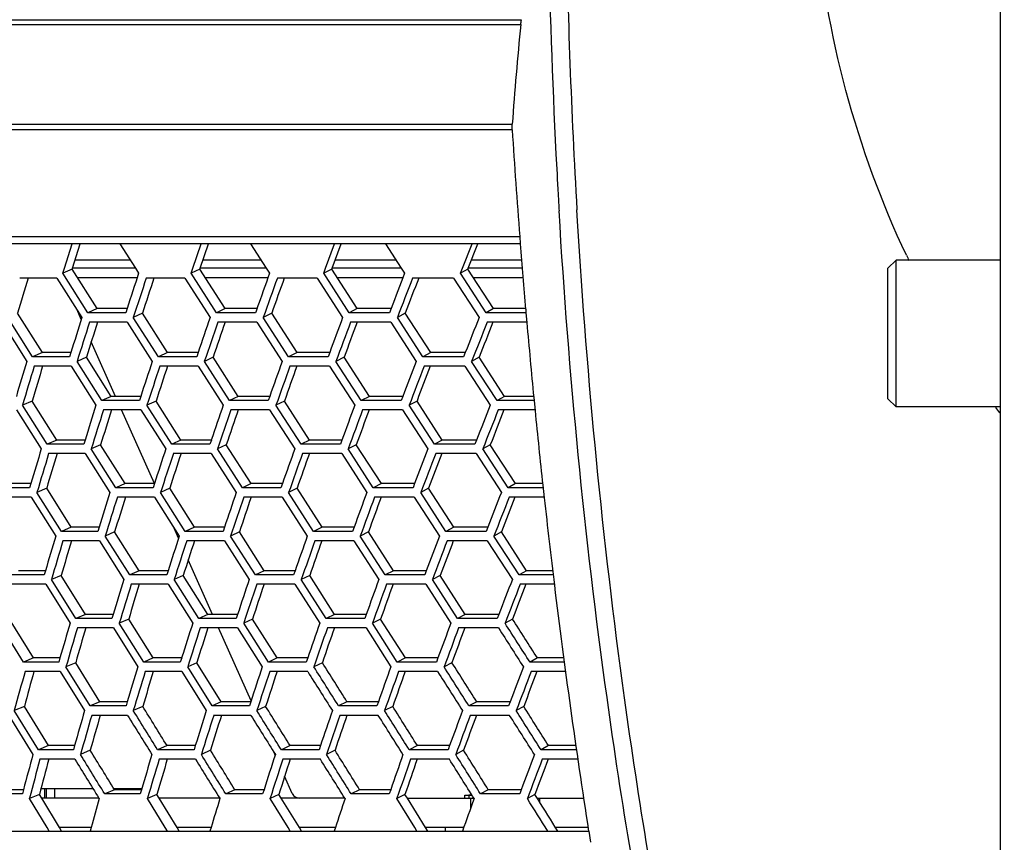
# Model space of a CAD drawing. Header units: millimetres. Extents: x 0 to 420, y 0 to 297.
# Tile 122 of 150: x 305 to 317, y 198 to 208. Entities that reach past the tile are written whole.
import ezdxf

# ---------------------------------------------------------------- set-up
doc = ezdxf.new("R2010")
doc.units = ezdxf.units.MM
doc.header["$LTSCALE"] = 23.1
doc.header["$PDMODE"] = 3
doc.header["$PDSIZE"] = 0.3125
doc.linetypes.add('DASHED', pattern=[0.2, 0.1, -0.1])
doc.layers.get('0').update_dxf_attribs({"linetype": 'CONTINUOUS'})
doc.layers.get('Defpoints').update_dxf_attribs({"linetype": 'CONTINUOUS'})
for name, color, linetype in [('06___PRT_ALL_SURFS', 7, 'CONTINUOUS'), ('AXES', 7, 'CONTINUOUS'), ('DIM_PILOTEES', 7, 'CONTINUOUS')]:
    doc.layers.add(name, color=color, linetype=linetype)
doc.styles.get("Standard").update_dxf_attribs({"font": 'txt', "width": 0.7})
doc.styles.add('TEXTSTYLE_4', font='txt')
doc.dimstyles.new('DIMSTYLE_2', dxfattribs={"dimtxt": 2.5, "dimasz": 3.5, "dimexe": 2, "dimexo": 0, "dimtad": 1, "dimdec": 0, "dimlfac": 5, "dimdsep": 46, "dimtxsty": 'Standard', "dimblk": '_FILLED', "dimblk1": '_FILLED', "dimblk2": '_FILLED', "dimcen": 0, "dimazin": 2, "dimtp": 0.8, "dimtm": 0.8, "dimtfac": 1, "dimtdec": 0, "dimtofl": 0, "dimtmove": 0, "dimatfit": 3, "dimldrblk": '_FILLED', "dimfxl": 0, "dimtolj": 1, "dimarcsym": 0})
doc.dimstyles.new('DIMSTYLE_7', dxfattribs={"dimtxt": 2.5, "dimasz": 3.5, "dimexe": 2, "dimexo": 0, "dimtad": 1, "dimdec": 0, "dimlfac": 5, "dimdsep": 46, "dimtxsty": 'Standard', "dimblk": '_FILLED', "dimblk1": '_FILLED', "dimblk2": '_FILLED', "dimcen": 0, "dimazin": 2, "dimtp": 0.8, "dimtm": 0.8, "dimtfac": 1, "dimtdec": 0, "dimtofl": 0, "dimtmove": 0, "dimatfit": 1, "dimldrblk": '_FILLED', "dimfxl": 0, "dimtolj": 1, "dimarcsym": 0})
doc.dimstyles.new('DIMSTYLE_8', dxfattribs={"dimtxt": 2.5, "dimasz": 3.5, "dimexe": 2, "dimexo": 0, "dimgap": 2.5, "dimtad": 1, "dimdec": 0, "dimlfac": 5, "dimdsep": 46, "dimtxsty": 'Standard', "dimblk": '_FILLED', "dimblk1": '_FILLED', "dimblk2": '_FILLED', "dimcen": 0, "dimazin": 2, "dimtp": 0.5, "dimtm": 0.5, "dimtfac": 1, "dimtdec": 0, "dimtofl": 0, "dimtmove": 0, "dimatfit": 3, "dimldrblk": '_FILLED', "dimfxl": 0, "dimtolj": 1, "dimarcsym": 0})

# ---------------------------------------------------------------- blocks, each defined once
blk = doc.blocks.new('_FILLED')
at = {"color": 0, "linetype": 'ByBlock'}
blk.add_solid([(0, 0), (-1, 0.1429), (-1, -0.1429)], dxfattribs=at)
blk = doc.blocks.new('*D12')
at = {"layer": 'DIM_PILOTEES', "color": 2, "linetype": 'Continuous'}
for p, q in [((307.099, 235.153), (248.811, 235.153)), ((250.811, 235.153), (250.811, 180.693)), ((250.811, 126.233), (250.811, 180.693)), ((309.388, 126.233), (248.811, 126.233))]:
    blk.add_line(p, q, dxfattribs=at)
at = {"layer": 'DIM_PILOTEES', "color": 2, "linetype": 'Continuous', "xscale": 3.5, "yscale": 3.5, "zscale": 3.5}
for p, rotation in [((250.811, 235.153), 90), ((250.811, 126.233), 270)]:
    blk.add_blockref('_FILLED', p, dxfattribs=dict(at, rotation=rotation))
at = {"layer": 'DIM_PILOTEES', "color": 2, "linetype": 'Continuous', "insert": (247.686, 180.693), "char_height": 2.5, "width": 8.30357, "attachment_point": 2, "rotation": 90, "line_spacing_factor": 0.9}
blk.add_mtext('{\\ftxt;\\W0.0001;\\H0.0001;\\~}{\\ftxt;\\W2.2142857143;\\H2.5; }{\\ftxt;\\W0.0001;\\H0.0001;\\~}', dxfattribs=at)
blk = doc.blocks.new('*D14')
at = {"layer": 'DIM_PILOTEES', "color": 2, "linetype": 'Continuous'}
blk.add_line((362.949, 245.895), (387.249, 270.866), dxfattribs=at)
at = {"layer": 'DIM_PILOTEES', "color": 2, "linetype": 'Continuous', "xscale": 3.5, "yscale": 3.5, "zscale": 3.5, "rotation": 225.7798479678}
blk.add_blockref('_FILLED', (362.949, 245.895), dxfattribs=at)
at = {"layer": 'DIM_PILOTEES', "color": 2, "linetype": 'Continuous', "insert": (378.575, 266.434), "char_height": 2.5, "width": 13.83929, "attachment_point": 1, "rotation": 45.7798, "line_spacing_factor": 0.9, "style": 'TEXTSTYLE_4'}
blk.add_mtext('{\\ftxt;\\W0.0001;\\H0.0001;\\~}{\\ftxt;\\W1.3333333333;\\H2.5; }{\\ftxt;\\W0.0001;\\H0.0001;\\~}{\\ftxt;\\W0.0001;\\H0.0001;\\~}{\\ftxt;\\W2.3571428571;\\H2.5; }{\\ftxt;\\W0.0001;\\H0.0001;\\~}', dxfattribs=at)
blk = doc.blocks.new('*D15')
at = {"layer": 'Defpoints', "color": 0, "linetype": 'Continuous'}
for p in [(285.661, 263.402), (329.335, 211.353), (273.695, 179.23), (384.974, 179.23)]:
    blk.add_point(p, dxfattribs=at)
at = {"layer": 'DIM_PILOTEES', "color": 0, "linetype": 'Continuous', "lineweight": -2}
for p, q in [((273.695, 179.23), (268.761, 176.381)), ((384.974, 179.23), (389.908, 176.381))]:
    blk.add_line(p, q, dxfattribs=at)
blk.add_arc((329.335, 211.353), 67.945, 332.95177, 207.04823, dxfattribs=at)
at = {"layer": 'DIM_PILOTEES', "color": 0, "linetype": 'Continuous', "lineweight": -2, "xscale": 3.5, "yscale": 3.5, "zscale": 3.5}
for p, rotation in [((270.493, 177.381), 298.5241126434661), ((388.176, 177.381), 241.4758873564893)]:
    blk.add_blockref('_FILLED', p, dxfattribs=dict(at, rotation=rotation))
at = {"layer": 'DIM_PILOTEES', "color": 0, "linetype": 'Continuous', "insert": (334.336, 284.962), "char_height": 2.5, "width": 26.96429, "attachment_point": 2, "rotation": 356.1129, "line_spacing_factor": 0.9}
blk.add_mtext('\\A1;{\\ftxt;\\W0.0001;\\H0.0001;\\~}{\\ftxt;\\W2.8095238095;\\H2.5; }{\\ftxt;\\W0.0001;\\H0.0001;\\~}{\\ftxt;\\W0.0001;\\H0.0001;\\~}{\\ftxt;\\W2.3571428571;\\H2.5; }{\\ftxt;\\W0.0001;\\H0.0001;\\~}{\\ftxt;\\W0.0001;\\H0.0001;\\~}{\\ftxt;\\W0.6666666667;\\H2.5; }{\\ftxt;\\W0.0001;\\H0.0001;\\~}{\\ftxt;\\W0.0001;\\H0.0001;\\~}{\\ftxt;\\W1.3571428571;\\H2.5; }{\\ftxt;\\W0.0001;\\H0.0001;\\~}', dxfattribs=at)
blk = doc.blocks.new('*D16')
at = {"layer": 'DIM_PILOTEES', "color": 2, "linetype": 'Continuous'}
for p, q in [((324.085, 211.353), (253.811, 211.353)), ((255.811, 211.353), (255.811, 168.793)), ((255.811, 126.233), (255.811, 168.793)), ((309.388, 126.233), (253.811, 126.233))]:
    blk.add_line(p, q, dxfattribs=at)
at = {"layer": 'DIM_PILOTEES', "color": 2, "linetype": 'Continuous', "xscale": 3.5, "yscale": 3.5, "zscale": 3.5}
for p, rotation in [((255.811, 211.353), 90), ((255.811, 126.233), 270)]:
    blk.add_blockref('_FILLED', p, dxfattribs=dict(at, rotation=rotation))
at = {"layer": 'DIM_PILOTEES', "color": 2, "linetype": 'Continuous', "insert": (252.686, 168.793), "char_height": 2.5, "width": 8.83929, "attachment_point": 2, "rotation": 90, "line_spacing_factor": 0.9}
blk.add_mtext('{\\ftxt;\\W0.0001;\\H0.0001;\\~}{\\ftxt;\\W2.3571428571;\\H2.5; }{\\ftxt;\\W0.0001;\\H0.0001;\\~}', dxfattribs=at)

msp = doc.modelspace()

# ---------------------------------------------------------------- linework, layer by layer
at = {"color": 7, "linetype": 'Continuous'}
for p, q in [((317.3345, 144.7533), (317.3345, 218.743)), ((288.7517, 207.6), (311.4617, 207.6)), ((288.7926, 207.5408), (311.4509, 207.5408)), ((289.3445, 206.3176), (311.3463, 206.3176)), ((311.3463, 206.2481), (289.3617, 206.2481)), ((312.1484, 205.1293), (312.1401, 205.2667)), ((289.4767, 204.9411), (311.4384, 204.9411)), ((311.4453, 204.8523), (289.5765, 204.8523)), ((305.8538, 204.5533), (305.9479, 204.8523)), ((306.5326, 204.8523), (306.7235, 204.5533)), ((307.4287, 204.5533), (307.531, 204.8523)), ((308.1362, 204.8523), (308.3287, 204.5533)), ((309.0571, 204.5533), (309.1675, 204.8523)), ((309.7916, 204.8523), (309.9853, 204.5533)), ((310.7352, 204.5533), (310.8534, 204.8523)), ((311.4384, 204.9411), (311.4453, 204.8523)), ((306.6605, 204.6519), (305.9845, 204.6519)), ((308.2651, 204.6519), (307.5528, 204.6519)), ((309.9214, 204.6519), (309.1745, 204.6519)), ((311.4621, 204.6519), (310.8455, 204.6519)), ((315.9545, 204.5533), (316.0545, 204.6533)), ((316.0545, 202.8533), (316.0545, 204.6533)), ((317.3345, 204.6533), (316.0545, 204.6533)), ((305.8341, 204.4904), (305.8538, 204.5533)), ((305.8341, 204.4904), (305.8538, 204.5533)), ((305.9503, 204.5421), (305.8341, 204.4904)), ((306.1418, 204.0067), (305.8341, 204.4904)), ((306.7236, 204.5533), (305.9538, 204.5533)), ((306.7235, 204.5533), (306.7638, 204.4904)), ((306.7236, 204.5533), (306.7638, 204.4904)), ((307.4072, 204.4904), (307.4287, 204.5533)), ((307.5156, 204.5421), (307.4072, 204.4904)), ((307.7179, 204.0067), (307.4072, 204.4904)), ((308.3287, 204.5533), (307.5194, 204.5533)), ((308.3287, 204.5533), (308.3693, 204.4904)), ((308.3287, 204.5533), (308.3693, 204.4904)), ((309.0339, 204.4904), (309.0571, 204.5533)), ((309.0339, 204.4904), (309.0571, 204.5533)), ((309.1343, 204.5421), (309.0339, 204.4904)), ((309.3469, 204.0067), (309.0339, 204.4904)), ((309.9853, 204.5533), (309.1384, 204.5533)), ((309.9853, 204.5533), (310.0261, 204.4904)), ((309.9853, 204.5533), (310.0261, 204.4904)), ((310.7104, 204.4904), (310.7352, 204.5533)), ((310.8025, 204.5421), (310.7104, 204.4904)), ((311.0248, 204.0067), (310.7104, 204.4904)), ((311.4702, 204.5533), (310.8069, 204.5533)), ((315.9545, 202.9533), (315.9545, 204.5533)), ((305.7608, 204.4322), (305.3047, 204.4322)), ((305.7608, 204.4322), (306.0682, 203.9489)), ((306.745, 204.4333), (306.0192, 204.4333)), ((307.3303, 204.4322), (306.8574, 204.4322)), ((307.3303, 204.4322), (307.6407, 203.9489)), ((308.3489, 204.4333), (307.5852, 204.4333)), ((308.9536, 204.4322), (308.4651, 204.4322)), ((308.9536, 204.4322), (309.2663, 203.9489)), ((310.0042, 204.4333), (309.2044, 204.4333)), ((310.6269, 204.4322), (310.1239, 204.4322)), ((310.6269, 204.4322), (310.9411, 203.9489)), ((311.4801, 204.4333), (310.8729, 204.4333)), ((306.0608, 203.9252), (306.0084, 204.0429)), ((306.2569, 204.0585), (306.1418, 204.0067)), ((306.6051, 204.0067), (306.1418, 204.0067)), ((306.622, 204.0585), (306.6051, 204.0067)), ((306.8104, 204.0006), (306.6981, 203.9489)), ((307.8251, 204.0585), (307.7179, 204.0067)), ((308.1973, 204.0067), (307.7179, 204.0067)), ((308.2157, 204.0585), (308.1973, 204.0067)), ((308.3969, 204.0006), (308.2925, 203.9489)), ((309.446, 204.0585), (309.3469, 204.0067)), ((309.8413, 204.0067), (309.3469, 204.0067)), ((309.861, 204.0585), (309.8413, 204.0067)), ((309.861, 204.0585), (309.8413, 204.0067)), ((310.0348, 204.0006), (309.9385, 203.9489)), ((311.1156, 204.0585), (311.0248, 204.0067)), ((311.5151, 204.0067), (311.0248, 204.0067)), ((311.5113, 204.0495), (311.5151, 204.0053)), ((311.5151, 204.0053), (311.5253, 203.889)), ((305.0879, 203.891), (305.3923, 203.4097)), ((305.4638, 203.4674), (305.159, 203.9489)), ((306.6232, 203.891), (306.1603, 203.891)), ((306.6232, 203.891), (306.931, 203.4097)), ((307.0062, 203.4674), (306.6981, 203.9489)), ((308.2142, 203.891), (307.7351, 203.891)), ((308.2142, 203.891), (308.5246, 203.4097)), ((308.6032, 203.4674), (308.2925, 203.9489)), ((309.8568, 203.891), (309.3628, 203.891)), ((309.8568, 203.891), (310.1692, 203.4097)), ((310.251, 203.4674), (309.9385, 203.9489)), ((311.5255, 203.891), (311.0394, 203.891)), ((306.4808, 202.9818), (306.1833, 203.65)), ((305.5826, 203.5192), (305.4638, 203.4674)), ((305.933, 203.5192), (305.9169, 203.4674)), ((307.1173, 203.5192), (307.0062, 203.4674)), ((307.4936, 203.5192), (307.4759, 203.4674)), ((307.4936, 203.5192), (307.4759, 203.4674)), ((308.7064, 203.5192), (308.6032, 203.4674)), ((309.1076, 203.5192), (309.0885, 203.4674)), ((309.1075, 203.5192), (309.0885, 203.4674)), ((310.3461, 203.5192), (310.251, 203.4674)), ((310.7711, 203.5192), (310.7507, 203.4674)), ((310.7711, 203.5192), (310.7507, 203.4674)), ((305.9169, 203.4674), (305.4638, 203.4674)), ((306.1244, 203.4615), (306.0083, 203.4097)), ((306.3136, 202.9301), (306.0083, 203.4097)), ((307.4759, 203.4674), (307.0062, 203.4674)), ((307.6781, 203.4615), (307.5697, 203.4097)), ((307.878, 202.9301), (307.5697, 203.4097)), ((309.0885, 203.4674), (308.6032, 203.4674)), ((309.2847, 203.4615), (309.1844, 203.4097)), ((309.4949, 202.9301), (309.1844, 203.4097)), ((310.7507, 203.4674), (310.251, 203.4674)), ((310.9405, 203.4615), (310.8484, 203.4097)), ((311.1604, 202.9301), (310.8484, 203.4097)), ((305.9355, 203.3521), (305.4828, 203.3521)), ((305.9355, 203.3521), (306.2406, 202.8726)), ((307.4933, 203.3521), (307.0239, 203.3521)), ((307.4933, 203.3521), (307.8014, 202.8726)), ((309.1046, 203.3521), (308.6197, 203.3521)), ((309.1046, 203.3521), (309.415, 202.8726)), ((310.7655, 203.3521), (310.2662, 203.3521)), ((310.7655, 203.3521), (311.0773, 202.8726)), ((305.4581, 202.9244), (305.3381, 202.8726)), ((306.4287, 202.9818), (306.3136, 202.9301)), ((306.7735, 202.9301), (306.3136, 202.9301)), ((306.7904, 202.9818), (306.7735, 202.9301)), ((306.9781, 202.9244), (306.8657, 202.8726)), ((307.9852, 202.9818), (307.878, 202.9301)), ((308.3539, 202.9301), (307.878, 202.9301)), ((308.3722, 202.9818), (308.3539, 202.9301)), ((308.5528, 202.9244), (308.4484, 202.8726)), ((309.5941, 202.9818), (309.4949, 202.9301)), ((309.9857, 202.9301), (309.4949, 202.9301)), ((310.0054, 202.9818), (309.9857, 202.9301)), ((310.1784, 202.9244), (310.0822, 202.8726)), ((311.2513, 202.9818), (311.1604, 202.9301)), ((311.6148, 202.9301), (311.1604, 202.9301)), ((311.6107, 202.9673), (311.6262, 202.8098)), ((315.9545, 202.9533), (316.0545, 202.8533)), ((305.2675, 202.8151), (305.5697, 202.3369)), ((305.6407, 202.3943), (305.3381, 202.8726)), ((306.7915, 202.8151), (306.332, 202.8151)), ((306.9574, 201.9113), (306.555, 202.8151)), ((306.7915, 202.8151), (307.0971, 202.3369)), ((307.1716, 202.3943), (306.8657, 202.8726)), ((308.3706, 202.8151), (307.8951, 202.8151)), ((308.3706, 202.8151), (308.6789, 202.3369)), ((308.7569, 202.3943), (308.4484, 202.8726)), ((310.0011, 202.8151), (309.5107, 202.8151)), ((310.0011, 202.8151), (310.3112, 202.3369)), ((310.3925, 202.3943), (310.0822, 202.8726)), ((311.6266, 202.8151), (311.1749, 202.8151)), ((317.3345, 202.8533), (316.0545, 202.8533)), ((305.7595, 202.446), (305.6407, 202.3943)), ((306.1065, 202.446), (306.0904, 202.3943)), ((307.2828, 202.446), (307.1716, 202.3943)), ((307.6555, 202.446), (307.6379, 202.3943)), ((308.8601, 202.446), (308.7569, 202.3943)), ((309.2575, 202.446), (309.2386, 202.3943)), ((310.4875, 202.446), (310.3925, 202.3943)), ((310.9087, 202.446), (310.8884, 202.3943)), ((306.0904, 202.3943), (305.6407, 202.3943)), ((306.2973, 202.3887), (306.1811, 202.3369)), ((306.4844, 201.8595), (306.1811, 202.3369)), ((307.6379, 202.3943), (307.1716, 202.3943)), ((307.8394, 202.3887), (307.731, 202.3369)), ((308.0372, 201.8595), (307.731, 202.3369)), ((309.2386, 202.3943), (308.7569, 202.3943)), ((309.4341, 202.3887), (309.3337, 202.3369)), ((309.6421, 201.8595), (309.3337, 202.3369)), ((310.8884, 202.3943), (310.3925, 202.3943)), ((311.0775, 202.3887), (310.9854, 202.3369)), ((311.2953, 201.8595), (310.9854, 202.3369)), ((306.1089, 202.2796), (305.6596, 202.2796)), ((306.1089, 202.2796), (306.412, 201.8023)), ((307.6552, 202.2796), (307.1893, 202.2796)), ((307.6552, 202.2796), (307.9612, 201.8023)), ((309.2546, 202.2796), (308.7733, 202.2796)), ((309.2546, 202.2796), (309.5628, 201.8023)), ((310.9031, 202.2796), (310.4076, 202.2796)), ((310.9031, 202.2796), (311.2128, 201.8023)), ((305.427, 201.8595), (304.9876, 201.8595)), ((305.4424, 201.9113), (305.427, 201.8595)), ((305.6362, 201.854), (305.5162, 201.8023)), ((306.5995, 201.9113), (306.4844, 201.8595)), ((306.9409, 201.8595), (306.4844, 201.8595)), ((306.9577, 201.9113), (306.9409, 201.8595)), ((307.1448, 201.854), (307.0325, 201.8023)), ((308.1445, 201.9113), (308.0372, 201.8595)), ((308.5096, 201.8595), (308.0372, 201.8595)), ((308.5278, 201.9113), (308.5096, 201.8595)), ((308.7078, 201.854), (308.6034, 201.8023)), ((309.7413, 201.9113), (309.6421, 201.8595)), ((310.1293, 201.8595), (309.6421, 201.8595)), ((310.1489, 201.9113), (310.1293, 201.8595)), ((310.3213, 201.854), (310.2251, 201.8023)), ((311.3861, 201.9113), (311.2953, 201.8595)), ((311.7262, 201.8595), (311.2953, 201.8595)), ((311.7217, 201.8931), (311.7388, 201.7371)), ((305.4461, 201.745), (305.0071, 201.745)), ((305.4461, 201.745), (305.7465, 201.2682)), ((305.8169, 201.3254), (305.5162, 201.8023)), ((306.9588, 201.745), (306.5027, 201.745)), ((306.9588, 201.745), (307.2625, 201.2682)), ((307.3364, 201.3254), (307.0325, 201.8023)), ((308.5263, 201.745), (308.0543, 201.745)), ((308.5263, 201.745), (308.8325, 201.2682)), ((308.9099, 201.3254), (308.6034, 201.8023)), ((310.1447, 201.745), (309.6579, 201.745)), ((310.1447, 201.745), (310.4527, 201.2682)), ((310.5333, 201.3254), (310.2251, 201.8023)), ((311.739, 201.745), (311.3097, 201.745)), ((305.9357, 201.3771), (305.8169, 201.3254)), ((306.2793, 201.3771), (306.2633, 201.3254)), ((307.2546, 201.2439), (307.2002, 201.366)), ((307.4476, 201.3771), (307.3364, 201.3254)), ((307.8167, 201.3771), (307.7993, 201.3254)), ((307.8167, 201.3771), (307.7993, 201.3254)), ((309.0131, 201.3771), (308.9099, 201.3254)), ((309.4069, 201.3771), (309.388, 201.3254)), ((309.4069, 201.3771), (309.388, 201.3254)), ((310.6283, 201.3771), (310.5333, 201.3254)), ((311.0458, 201.3771), (311.0256, 201.3254)), ((306.2633, 201.3254), (305.8169, 201.3254)), ((306.4695, 201.3199), (306.3534, 201.2682)), ((306.6549, 200.7914), (306.3534, 201.2682)), ((307.7993, 201.3254), (307.3364, 201.3254)), ((308.0001, 201.3199), (307.8917, 201.2682)), ((308.1961, 200.7914), (307.8917, 201.2682)), ((309.388, 201.3254), (308.9099, 201.3254)), ((309.5829, 201.3199), (309.4825, 201.2682)), ((309.789, 200.7914), (309.4825, 201.2682)), ((311.0256, 201.3254), (310.5333, 201.3254)), ((311.214, 201.3199), (311.1219, 201.2682)), ((311.4298, 200.7914), (311.1219, 201.2682)), ((306.2818, 201.211), (305.8357, 201.211)), ((306.2818, 201.211), (306.583, 200.7342)), ((307.8165, 201.211), (307.3541, 201.211)), ((307.8165, 201.211), (308.1207, 200.7342)), ((309.404, 201.211), (308.9263, 201.211)), ((309.404, 201.211), (309.7104, 200.7342)), ((311.0403, 201.211), (310.5484, 201.211)), ((311.0403, 201.211), (311.348, 200.7342)), ((307.6709, 200.3088), (307.373, 200.978)), ((305.6054, 200.7914), (305.1692, 200.7914)), ((305.6205, 200.8431), (305.6054, 200.7914)), ((305.8139, 200.7859), (305.6939, 200.7342)), ((305.993, 200.2571), (305.6939, 200.7342)), ((306.7699, 200.8431), (306.6549, 200.7914)), ((307.1079, 200.7914), (306.6549, 200.7914)), ((307.1246, 200.8431), (307.1079, 200.7914)), ((307.3112, 200.7859), (307.1989, 200.7342)), ((307.5012, 200.2571), (307.1989, 200.7342)), ((308.3033, 200.8431), (308.1961, 200.7914)), ((308.6649, 200.7914), (308.1961, 200.7914)), ((308.683, 200.8431), (308.6649, 200.7914)), ((308.683, 200.8431), (308.6649, 200.7914)), ((308.8625, 200.7859), (308.7581, 200.7342)), ((309.0628, 200.2571), (308.7581, 200.7342)), ((309.8882, 200.8431), (309.789, 200.7914)), ((310.2725, 200.7914), (309.789, 200.7914)), ((310.292, 200.8431), (310.2725, 200.7914)), ((310.4639, 200.7859), (310.3677, 200.7342)), ((310.6741, 200.2571), (310.3677, 200.7342)), ((311.5207, 200.8431), (311.4298, 200.7914)), ((311.8495, 200.7914), (311.4298, 200.7914)), ((305.6245, 200.6769), (305.1887, 200.6769)), ((305.6245, 200.6769), (305.9232, 200.1998)), ((307.1258, 200.6769), (306.6731, 200.6769)), ((307.1258, 200.6769), (307.4278, 200.1998)), ((308.6816, 200.6769), (308.2131, 200.6769)), ((308.6816, 200.6769), (308.9861, 200.1998)), ((310.2879, 200.6769), (309.8048, 200.6769)), ((310.2879, 200.6769), (310.5942, 200.1998)), ((311.8635, 200.6769), (311.4443, 200.6769)), ((306.1118, 200.3088), (305.993, 200.2571)), ((306.436, 200.2571), (305.993, 200.2571)), ((306.4518, 200.3088), (306.436, 200.2571)), ((306.6417, 200.2515), (306.5255, 200.1998)), ((307.6123, 200.3088), (307.5012, 200.2571)), ((307.9605, 200.2571), (307.5012, 200.2571)), ((307.9778, 200.3088), (307.9605, 200.2571)), ((308.1607, 200.2515), (308.0523, 200.1998)), ((309.166, 200.3088), (309.0628, 200.2571)), ((309.5374, 200.2571), (309.0628, 200.2571)), ((309.556, 200.3088), (309.5374, 200.2571)), ((309.7316, 200.2515), (309.6312, 200.1998)), ((310.7691, 200.3088), (310.6741, 200.2571)), ((311.1627, 200.2571), (310.6741, 200.2571)), ((311.1827, 200.3088), (311.1627, 200.2571)), ((311.3504, 200.2515), (311.2584, 200.1998)), ((305.351, 199.722), (305.0546, 200.1998)), ((306.4545, 200.1425), (306.0118, 200.1425)), ((306.4545, 200.1425), (306.7543, 199.6646)), ((306.8255, 199.722), (306.5255, 200.1998)), ((307.9778, 200.1425), (307.5188, 200.1425)), ((308.1429, 199.2487), (307.7449, 200.1425)), ((307.9778, 200.1425), (308.2804, 199.6646)), ((308.3551, 199.722), (308.0523, 200.1998)), ((309.5534, 200.1425), (309.0792, 200.1425)), ((309.5534, 200.1425), (309.8581, 199.6646)), ((309.9361, 199.722), (309.6312, 200.1998)), ((311.1774, 200.1425), (310.6892, 200.1425)), ((305.4736, 199.7737), (305.351, 199.722)), ((305.7988, 199.7737), (305.7839, 199.722)), ((306.9406, 199.7737), (306.8255, 199.722)), ((307.2916, 199.7737), (307.2752, 199.722)), ((308.4624, 199.7737), (308.3551, 199.722)), ((308.8383, 199.7737), (308.8205, 199.722)), ((310.0352, 199.7737), (309.9361, 199.722)), ((310.4351, 199.7737), (310.416, 199.722)), ((311.6554, 199.7737), (311.5646, 199.722)), ((305.7839, 199.722), (305.351, 199.722)), ((305.9919, 199.7163), (305.8719, 199.6646)), ((306.1696, 199.1856), (305.8719, 199.6646)), ((307.2752, 199.722), (306.8255, 199.722)), ((307.4779, 199.7163), (307.3656, 199.6646)), ((307.6664, 199.1856), (307.3656, 199.6646)), ((308.8205, 199.722), (308.3551, 199.722)), ((309.0174, 199.7163), (308.913, 199.6646)), ((310.416, 199.722), (309.9361, 199.722)), ((310.6067, 199.7163), (310.5105, 199.6646)), ((311.9853, 199.722), (311.5646, 199.722)), ((305.8031, 199.6072), (305.3706, 199.6072)), ((305.8031, 199.6072), (306.1005, 199.1281)), ((307.2931, 199.6072), (306.8438, 199.6072)), ((307.2931, 199.6072), (307.5937, 199.1281)), ((308.8372, 199.6072), (308.3722, 199.6072)), ((310.4314, 199.6072), (309.9519, 199.6072)), ((312.0005, 199.6072), (311.579, 199.6072)), ((305.3621, 199.1798), (305.2384, 199.1281)), ((306.2884, 199.2374), (306.1696, 199.1856)), ((306.6093, 199.1856), (306.1696, 199.1856)), ((306.6248, 199.2374), (306.6093, 199.1856)), ((306.8144, 199.1798), (306.6982, 199.1281)), ((307.7775, 199.2374), (307.6664, 199.1856)), ((308.1223, 199.1856), (307.6664, 199.1856)), ((308.1392, 199.2374), (308.1223, 199.1856)), ((308.3219, 199.1798), (308.2135, 199.1281)), ((309.3194, 199.2374), (309.2162, 199.1856)), ((309.6872, 199.1856), (309.2162, 199.1856)), ((309.7055, 199.2374), (309.6872, 199.1856)), ((309.8808, 199.1798), (309.7804, 199.1281)), ((310.9103, 199.2374), (310.8153, 199.1856)), ((311.3002, 199.1856), (310.8153, 199.1856)), ((311.3198, 199.2374), (311.3002, 199.1856)), ((311.4873, 199.1798), (311.3952, 199.1281)), ((305.1718, 199.0705), (305.4668, 198.5898)), ((305.5337, 198.6476), (305.2384, 199.1281)), ((306.6279, 199.0705), (306.1886, 199.0705)), ((308.1396, 199.0705), (307.6841, 199.0705)), ((309.7033, 199.0705), (309.2327, 199.0705)), ((311.315, 199.0705), (310.8305, 199.0705)), ((305.6563, 198.6994), (305.5337, 198.6476)), ((305.9779, 198.6994), (305.9633, 198.6476)), ((307.112, 198.6994), (306.997, 198.6476)), ((307.4592, 198.6994), (307.4432, 198.6476)), ((308.6221, 198.6994), (308.5149, 198.6476)), ((308.9941, 198.6994), (308.9767, 198.6476)), ((310.183, 198.6994), (310.0838, 198.6476)), ((310.5789, 198.6994), (310.5601, 198.6476)), ((311.7907, 198.6994), (311.6999, 198.6476)), ((305.9633, 198.6476), (305.5337, 198.6476)), ((306.1707, 198.6416), (306.0507, 198.5898)), ((307.4432, 198.6476), (306.997, 198.6476)), ((307.6453, 198.6416), (307.533, 198.5898)), ((308.4389, 198.5838), (308.4247, 198.6157)), ((308.9767, 198.6476), (308.5149, 198.6476)), ((309.1731, 198.6416), (309.0687, 198.5898)), ((310.5601, 198.6476), (310.0838, 198.6476)), ((310.7502, 198.6416), (310.6539, 198.5898)), ((312.1345, 198.6476), (311.6999, 198.6476)), ((305.9826, 198.532), (305.5534, 198.532)), ((307.4613, 198.532), (307.0154, 198.532)), ((308.9935, 198.532), (308.5321, 198.532)), ((310.5756, 198.532), (310.0997, 198.532)), ((312.151, 198.532), (311.7145, 198.532)), ((308.6487, 198.1126), (308.555, 198.323)), ((305.3375, 198.1074), (304.9183, 198.1074)), ((305.3512, 198.1591), (305.3375, 198.1074)), ((305.5472, 198.1011), (305.4235, 198.0493)), ((305.5662, 198.1733), (306.2029, 198.1733)), ((305.6145, 198.0533), (305.6145, 198.1733)), ((305.6345, 198.0533), (305.6345, 198.1733)), ((305.7345, 198.0533), (305.7345, 198.1733)), ((306.4662, 198.1591), (306.3473, 198.1074)), ((306.7837, 198.1074), (306.3473, 198.1074)), ((306.4575, 198.1733), (306.803, 198.1733)), ((306.7345, 198.1591), (306.7345, 198.1733)), ((306.7988, 198.1591), (306.7837, 198.1074)), ((306.9883, 198.1011), (306.8721, 198.0493)), ((307.9438, 198.1591), (307.8326, 198.1074)), ((308.285, 198.1074), (307.8326, 198.1074)), ((308.3016, 198.1591), (308.285, 198.1074)), ((308.4841, 198.1011), (308.3757, 198.0493)), ((309.4738, 198.1591), (309.3706, 198.1074)), ((309.8379, 198.1074), (309.3706, 198.1074)), ((309.8558, 198.1591), (309.8379, 198.1074)), ((310.0309, 198.1011), (309.9306, 198.0493)), ((310.8513, 198.0933), (310.8132, 198.0933)), ((311.0524, 198.1591), (310.9574, 198.1074)), ((311.4386, 198.1074), (310.9574, 198.1074)), ((311.4578, 198.1591), (311.4386, 198.1074)), ((311.6251, 198.1011), (311.533, 198.0493)), ((305.4235, 198.0493), (305.4245, 198.0533)), ((305.6398, 197.6933), (305.4235, 198.0493)), ((306.2765, 198.0533), (305.5761, 198.0533)), ((306.2765, 198.0533), (306.2789, 198.0493)), ((306.2765, 198.0533), (306.2789, 198.0493)), ((306.8721, 198.0493), (306.8732, 198.0533)), ((307.0908, 197.6933), (306.8721, 198.0493)), ((307.7582, 198.0533), (307.0175, 198.0533)), ((307.7582, 198.0533), (307.7607, 198.0493)), ((308.3757, 198.0493), (308.3769, 198.0533)), ((308.5963, 197.6933), (308.3757, 198.0493)), ((309.2928, 198.0533), (308.5136, 198.0533)), ((309.2928, 198.0533), (309.2953, 198.0493)), ((309.9306, 198.0493), (309.9319, 198.0533)), ((310.1527, 197.6933), (309.9306, 198.0493)), ((310.0607, 198.0533), (310.8764, 198.0533)), ((310.838, 197.9359), (310.838, 198.0533)), ((311.6549, 198.0533), (312.2232, 198.0533)), ((311.6846, 198.0058), (311.6846, 198.0533)), ((291.4913, 197.6523), (312.2841, 197.6523)), ((305.6647, 197.6523), (305.6398, 197.6933)), ((306.1796, 197.6933), (305.7939, 197.6933)), ((306.1795, 197.6933), (306.1682, 197.6523)), ((307.116, 197.6523), (307.0908, 197.6933)), ((307.116, 197.6523), (307.0908, 197.6933)), ((307.6516, 197.6933), (307.2378, 197.6933)), ((307.6515, 197.6933), (307.6391, 197.6523)), ((308.6217, 197.6523), (308.5963, 197.6933)), ((308.6217, 197.6523), (308.5963, 197.6933)), ((309.1766, 197.6933), (308.7358, 197.6933)), ((309.1766, 197.6933), (309.1631, 197.6523)), ((310.1782, 197.6523), (310.1526, 197.6933)), ((310.7511, 197.6933), (310.2842, 197.6933)), ((310.5232, 197.6933), (310.5232, 197.6523)), ((312.2784, 197.6933), (311.8793, 197.6933)), ((312.2841, 197.6522), (312.3059, 197.5138))]:
    msp.add_line(p, q, dxfattribs=at)
at = {"color": 2, "linetype": 'Continuous'}
msp.add_line((310.8132, 198.0933), (310.8132, 198.0533), dxfattribs=at)
at = {"color": 7, "linetype": 'DASHED'}
msp.add_arc((329.3345, 211.3533), 48.1984, 330, 210, dxfattribs=at)
at = {"color": 7, "linetype": 'Continuous'}
for centre, radius, start, end in [((392.8172, 210.0226), 80.8172, 180.829753, 183.37365), ((392.0317, 210.025), 80.2524, 180.944535, 182.908468), ((357.4345, 202.993), 46.2079, 174.35179, 175.87404), ((410.607, 212.5894), 99.4631, 183.655396, 184.410174), ((391.7254, 210.0094), 79.9457, 182.908445, 183.263339), ((391.5547, 209.9998), 79.7747, 183.263406, 183.410203), ((409.5423, 212.5083), 98.3953, 184.462636, 184.931669), ((327.1818, 209.9208), 12.1707, 205.34303, 205.67407), ((456.1697, 155.2104), 157.3234, 161.745418, 161.910958), ((466.6494, 147.9499), 168.0757, 160.342354, 160.498611), ((478.5085, 139.8399), 180.4605, 159.00708, 159.153874), ((454.1152, 155.6285), 155.1344, 161.663947, 161.85192), ((464.3116, 148.5218), 165.572, 160.264386, 160.441998), ((475.831, 140.5999), 177.5765, 158.93274, 159.099782), ((437.5259, 162.3532), 137.8816, 162.441673, 162.628853), ((435.9532, 162.6205), 136.1963, 162.360784, 162.573095), ((445.6174, 156.4531), 145.9226, 161.004996, 161.183328), ((443.8569, 156.8279), 144.0281, 160.927582, 161.130018), ((454.6865, 149.969), 155.1155, 159.635126, 159.804328), ((452.7058, 150.472), 152.9732, 159.561321, 159.753556), ((464.8532, 142.8059), 165.6122, 158.334106, 158.493971), ((462.6123, 143.4625), 163.1746, 158.264012, 158.445807), ((408.2242, 212.3923), 97.0721, 185.02544, 185.571764), ((423.019, 167.8421), 122.8865, 163.175887, 163.384209), ((429.4424, 162.9086), 129.0325, 161.706585, 161.906596), ((436.6081, 157.5565), 136.0437, 160.302876, 160.494182), ((444.584, 151.7242), 144.0095, 158.967101, 159.149393), ((421.7819, 168.008), 121.5513, 163.095597, 163.331687), ((428.0763, 163.1531), 127.5524, 161.62974, 161.856553), ((435.0924, 157.893), 134.3945, 160.229616, 160.446703), ((442.8947, 152.1685), 142.1622, 158.897535, 159.104543), ((416.6622, 167.9429), 115.8146, 162.446274, 162.667479), ((415.577, 168.0976), 114.6289, 162.370013, 162.620649), ((422.4602, 163.4141), 121.2585, 161.009677, 161.222701), ((421.2703, 163.6374), 119.9534, 160.936974, 161.178472), ((428.8939, 158.5334), 127.4409, 159.63987, 159.844296), ((427.5836, 158.8358), 125.9975, 159.570842, 159.802726), ((436.0125, 153.2531), 134.4281, 158.338897, 158.534392), ((434.5635, 153.647), 132.8242, 158.273627, 158.495517), ((406.4329, 212.2161), 95.2722, 185.666094, 186.220362), ((327.6534, 210.2016), 12.7202, 215.33538, 215.69033), ((406.355, 171.9522), 105.2658, 163.22302, 163.464842), ((411.1273, 168.0423), 109.5373, 161.754699, 161.988969), ((416.4243, 163.8683), 114.4068, 160.351779, 160.577964), ((422.2741, 159.3956), 119.9152, 159.016615, 159.234274), ((405.4769, 172.0429), 104.2965, 163.147363, 163.421157), ((410.1741, 168.1859), 108.4815, 161.682568, 161.94793), ((415.3853, 164.0719), 113.2517, 160.283299, 160.539623), ((421.1372, 159.6677), 118.6458, 158.951876, 159.198662), ((401.8862, 171.767), 100.0872, 162.536922, 162.79187), ((401.1103, 171.8525), 99.2177, 162.465379, 162.753944), ((406.3121, 168.1331), 103.9544, 161.102015, 161.349496), ((405.4739, 168.2656), 103.012, 161.034095, 161.314317), ((411.2049, 164.2713), 108.3498, 159.733545, 159.973005), ((410.2959, 164.4567), 107.324, 159.669347, 159.940598), ((416.585, 160.1539), 113.3044, 158.433578, 158.664556), ((415.5955, 160.3989), 112.183, 158.373172, 158.634928), ((404.4232, 211.9937), 93.2501, 186.314806, 186.97644), ((394.2483, 174.8091), 92.3723, 163.355123, 163.630084), ((397.9836, 171.5977), 95.4497, 161.889574, 162.157795), ((402.1285, 168.21), 98.9797, 160.48889, 160.749698), ((406.6932, 164.6242), 102.9806, 159.155459, 159.408279), ((393.6086, 174.8514), 91.6455, 163.284185, 163.595175), ((397.2981, 171.6775), 94.6686, 161.822228, 162.125694), ((401.391, 168.3316), 98.1365, 160.425243, 160.720422), ((405.8967, 164.7926), 102.0667, 159.095587, 159.381828), ((391.0433, 174.4491), 88.4559, 162.713252, 163.001557), ((394.585, 171.4368), 91.293, 161.281664, 161.563273), ((398.5009, 168.2692), 94.5396, 159.915827, 160.190046), ((402.7975, 164.9284), 98.2092, 158.617851, 158.884088), ((390.4765, 174.4892), 87.7998, 162.646496, 162.972431), ((393.9797, 171.5106), 90.5902, 161.21858, 161.537036), ((397.8519, 168.3804), 93.7835, 159.856498, 160.16669), ((402.099, 165.081), 97.3927, 158.562332, 158.86359), ((401.2181, 211.5958), 90.0205, 186.972832, 188.910624), ((385.2107, 176.8215), 82.6622, 163.571634, 163.879264), ((384.7381, 176.8309), 82.1051, 163.505488, 163.852992), ((388.2518, 174.111), 84.9302, 162.110678, 162.412442), ((387.7504, 174.1482), 84.3375, 162.048171, 162.389134), ((391.6362, 171.2783), 87.5641, 160.713711, 161.008793), ((391.1021, 171.346), 86.9309, 160.654935, 160.988432), ((395.3645, 168.3083), 90.5708, 159.383169, 159.670858), ((394.7934, 168.4094), 89.8916, 159.328187, 159.653415), ((382.8964, 176.3486), 79.6319, 162.974536, 163.295703), ((385.8333, 173.7879), 81.7561, 161.547939, 161.863244), ((389.0893, 171.1178), 84.217, 160.186074, 160.494684), ((392.6633, 168.3254), 87.0191, 158.891116, 159.192305), ((379.8852, 178.7989), 77.3655, 164.397571, 164.76562), ((382.4782, 176.3572), 79.1272, 162.912622, 163.275195), ((385.3908, 173.8218), 81.2203, 161.489729, 161.845762), ((388.6189, 171.1792), 83.6459, 160.131638, 160.48019), ((392.1613, 168.4169), 86.408, 158.840495, 159.180746), ((378.3478, 178.2362), 75.2073, 163.871621, 164.211329), ((377.9973, 178.2221), 74.774, 163.810317, 164.193478), ((380.8987, 175.8985), 76.8976, 162.417127, 162.75191), ((380.5301, 175.9057), 76.4404, 162.359496, 162.737172), ((383.752, 173.4742), 78.899, 161.025407, 161.354306), ((383.3624, 173.5044), 78.4145, 160.971526, 161.342636), ((71.9912, 48.7521), 281.2519, 32.191639, 32.307423), ((70.028, 47.3832), 283.7388, 32.215926, 32.33068), ((386.903, 170.9515), 81.2116, 159.698966, 160.021132), ((386.4895, 171.0066), 80.6961, 159.648883, 160.01247), ((97.7305, 63.4067), 253.0276, 32.293889, 32.422743), ((96.0847, 62.2611), 255.1297, 32.315221, 32.442992), ((374.4783, 179.8399), 71.5133, 164.800093, 165.157368), ((376.6882, 177.6864), 72.8262, 163.319675, 163.67308), ((379.19, 175.4652), 74.4324, 161.899797, 162.248247), ((86.5782, 59.0187), 262.6445, 31.976406, 32.100565), ((381.976, 173.1653), 76.3284, 160.543308, 160.885827), ((110.0269, 72.0492), 237.1997, 32.103004, 32.240682), ((385.0411, 170.7765), 78.5131, 159.25246, 159.588187), ((374.194, 179.8048), 71.1495, 164.739438, 165.13866), ((376.3913, 177.669), 72.445, 163.262659, 163.657617), ((378.8783, 175.4666), 74.0311, 161.846505, 162.235984), ((88.0204, 60.0546), 260.7779, 31.95013, 32.074172), ((381.6472, 173.187), 75.904, 160.493795, 160.876708), ((111.3478, 72.9878), 235.4847, 32.078541, 32.217253), ((384.6787, 170.8253), 78.0477, 159.206733, 159.585301), ((308.74, 198.1533), 0.1, 204, 270), ((373.2793, 179.1584), 69.6127, 164.254068, 164.558297), ((375.482, 177.0964), 70.8887, 162.807986, 163.108957), ((377.9614, 174.9715), 72.4405, 161.423128, 161.719941), ((380.5857, 172.8184), 74.1326, 160.101901, 160.42795), ((137.4566, 88.7986), 205.5196, 31.981876, 32.112478)]:
    msp.add_arc(centre, radius, start, end, dxfattribs=at)
for points in [[(316.1823, 204.7113), (315.5707, 206.0027), (315.185, 207.4277), (315.0733, 208.8523)], [(311.4509, 207.5408), (311.4529, 207.5608), (311.4561, 207.5807), (311.4617, 207.6)], [(311.3463, 206.2481), (311.3448, 206.2712), (311.3447, 206.2945), (311.3463, 206.3176)], [(311.1774, 200.1425), (311.2795, 199.9833), (311.3816, 199.824), (311.4835, 199.6646)], [(311.5646, 199.722), (311.4626, 199.8813), (311.3606, 200.0406), (311.2584, 200.1998)], [(309.2162, 199.1856), (309.1153, 199.3454), (309.0142, 199.505), (308.913, 199.6646)], [(310.8153, 199.1856), (310.7138, 199.3454), (310.6122, 199.505), (310.5105, 199.6646)], [(308.8372, 199.6072), (308.9383, 199.4475), (309.0393, 199.2879), (309.1402, 199.1281)], [(310.4314, 199.6072), (310.5331, 199.4476), (310.6347, 199.2879), (310.7361, 199.1281)], [(306.6279, 199.0705), (306.7275, 198.9103), (306.827, 198.7501), (306.9264, 198.5898)], [(306.997, 198.6476), (306.8975, 198.8078), (306.7979, 198.968), (306.6982, 199.1281)], [(308.1396, 199.0705), (308.2402, 198.9104), (308.3406, 198.7501), (308.4409, 198.5898)], [(308.5149, 198.6476), (308.4146, 198.8078), (308.3141, 198.968), (308.2135, 199.1281)], [(306.3473, 198.1074), (306.2486, 198.2683), (306.1497, 198.4291), (306.0507, 198.5898)], [(307.8326, 198.1074), (307.7329, 198.2683), (307.633, 198.4291), (307.533, 198.5898)], [(305.9826, 198.532), (306.0807, 198.3725), (306.1786, 198.213), (306.2765, 198.0533)], [(307.4613, 198.532), (307.5604, 198.3725), (307.6594, 198.213), (307.7582, 198.0533)]]:
    msp.add_open_spline(points, degree=3, dxfattribs=at)
for points, knots in [([(312.804, 197.3669), (312.6966, 198.0057), (312.2956, 200.6217), (312.0401, 203.2594), (311.9213, 205.2544)], [0, 0, 0, 0, 0.2447793, 1, 1, 1, 1]), ([(313.0104, 197.4024), (312.9063, 198.0285), (312.5174, 200.5916), (312.2669, 203.1753), (312.1484, 205.1293)], [0, 0, 0, 0, 0.2448376, 1, 1, 1, 1])]:
    msp.add_open_spline(points, degree=3, knots=knots, dxfattribs=at)
at = {"layer": '06___PRT_ALL_SURFS', "color": 7, "linetype": 'Continuous'}
for p, q in [((305.9538, 204.5533), (306.047, 204.8523)), ((307.5194, 204.5533), (307.6209, 204.8523)), ((309.1384, 204.5533), (309.248, 204.8523)), ((310.8068, 204.5533), (310.9242, 204.8523)), ((305.9503, 204.5421), (305.9538, 204.5533)), ((306.2569, 204.0585), (305.9503, 204.5421)), ((307.5156, 204.5421), (307.5194, 204.5533)), ((307.8251, 204.0585), (307.5156, 204.5421)), ((309.1343, 204.5421), (309.1384, 204.5533)), ((309.446, 204.0585), (309.1343, 204.5421)), ((310.8025, 204.5421), (310.8068, 204.5533)), ((311.1156, 204.0585), (310.8025, 204.5421)), ((305.5826, 203.5192), (305.279, 204.0006)), ((306.622, 204.0585), (306.2569, 204.0585)), ((307.1173, 203.5192), (306.8104, 204.0006)), ((308.2157, 204.0585), (307.8251, 204.0585)), ((308.7064, 203.5192), (308.3969, 204.0006)), ((309.861, 204.0585), (309.446, 204.0585)), ((310.3461, 203.5192), (310.0348, 204.0006)), ((311.5108, 204.0585), (311.1156, 204.0585)), ((305.933, 203.5192), (305.5826, 203.5192)), ((307.4936, 203.5192), (307.1173, 203.5192)), ((309.1076, 203.5192), (308.7064, 203.5192)), ((310.7711, 203.5192), (310.3461, 203.5192)), ((306.4287, 202.9818), (306.1244, 203.4615)), ((307.9852, 202.9818), (307.6781, 203.4615)), ((309.5941, 202.9818), (309.2847, 203.4615)), ((311.2513, 202.9818), (310.9405, 203.4615)), ((305.7595, 202.446), (305.4581, 202.9244)), ((306.7904, 202.9818), (306.4287, 202.9818)), ((307.2828, 202.446), (306.9781, 202.9244)), ((308.3723, 202.9818), (307.9852, 202.9818)), ((308.8601, 202.446), (308.5528, 202.9244)), ((310.0054, 202.9818), (309.5941, 202.9818)), ((310.4875, 202.446), (310.1784, 202.9244)), ((311.6096, 202.9818), (311.2513, 202.9818)), ((306.1066, 202.446), (305.7595, 202.446)), ((307.6555, 202.446), (307.2828, 202.446)), ((309.2576, 202.446), (308.8601, 202.446)), ((310.9088, 202.446), (310.4875, 202.446)), ((306.5995, 201.9113), (306.2973, 202.3887)), ((308.1445, 201.9113), (307.8394, 202.3887)), ((309.7413, 201.9113), (309.4341, 202.3887)), ((311.3861, 201.9113), (311.0775, 202.3887)), ((305.4424, 201.9113), (305.1102, 201.9113)), ((305.9357, 201.3771), (305.6362, 201.854)), ((306.9577, 201.9113), (306.5995, 201.9113)), ((307.4476, 201.3771), (307.1448, 201.854)), ((308.5278, 201.9113), (308.1445, 201.9113)), ((309.0131, 201.3771), (308.7078, 201.854)), ((310.1489, 201.9113), (309.7413, 201.9113)), ((310.6283, 201.3771), (310.3213, 201.854)), ((311.7204, 201.9113), (311.3861, 201.9113)), ((306.2793, 201.3771), (305.9357, 201.3771)), ((307.8167, 201.3771), (307.4476, 201.3771)), ((309.4069, 201.3771), (309.0131, 201.3771)), ((311.0458, 201.3771), (310.6283, 201.3771)), ((306.7699, 200.8431), (306.4695, 201.3199)), ((308.3033, 200.8431), (308.0001, 201.3199)), ((309.8882, 200.8431), (309.5829, 201.3199)), ((311.5207, 200.8431), (311.214, 201.3199)), ((305.6206, 200.8431), (305.2918, 200.8431)), ((306.1118, 200.3088), (305.8139, 200.7859)), ((307.1246, 200.8431), (306.7699, 200.8431)), ((307.6123, 200.3088), (307.3112, 200.7859)), ((308.683, 200.8431), (308.3033, 200.8431)), ((309.166, 200.3088), (308.8625, 200.7859)), ((310.292, 200.8431), (309.8882, 200.8431)), ((310.7691, 200.3088), (310.4639, 200.7859)), ((311.8432, 200.8431), (311.5207, 200.8431)), ((305.4736, 199.7737), (305.1783, 200.2515)), ((306.4518, 200.3088), (306.1118, 200.3088)), ((306.9406, 199.7737), (306.6417, 200.2515)), ((307.9778, 200.3088), (307.6123, 200.3088)), ((308.4624, 199.7737), (308.1607, 200.2515)), ((309.556, 200.3088), (309.166, 200.3088)), ((310.0352, 199.7737), (309.7316, 200.2515)), ((311.1827, 200.3088), (310.7691, 200.3088)), ((305.7988, 199.7737), (305.4736, 199.7737)), ((307.2916, 199.7737), (306.9406, 199.7737)), ((308.8383, 199.7737), (308.4624, 199.7737)), ((310.4351, 199.7737), (310.0352, 199.7737)), ((311.9784, 199.7737), (311.6554, 199.7737)), ((306.2884, 199.2374), (305.9919, 199.7163)), ((307.7775, 199.2374), (307.4779, 199.7163)), ((305.6563, 198.6994), (305.3621, 199.1798)), ((306.6248, 199.2374), (306.2884, 199.2374)), ((308.1392, 199.2374), (307.7775, 199.2374)), ((309.7055, 199.2374), (309.3194, 199.2374)), ((311.3198, 199.2374), (310.9103, 199.2374)), ((305.9779, 198.6994), (305.6563, 198.6994)), ((307.4592, 198.6994), (307.112, 198.6994)), ((308.9942, 198.6994), (308.6221, 198.6994)), ((310.5789, 198.6994), (310.183, 198.6994)), ((312.1271, 198.6994), (311.7907, 198.6994)), ((305.3512, 198.1591), (305.0445, 198.1591)), ((305.5761, 198.0533), (305.5472, 198.1011)), ((305.5761, 198.0533), (305.5472, 198.1011)), ((306.7988, 198.1591), (306.4662, 198.1591)), ((307.0175, 198.0533), (306.9883, 198.1011)), ((307.0175, 198.0533), (306.9883, 198.1011)), ((308.3016, 198.1591), (307.9438, 198.1591)), ((308.5136, 198.0533), (308.4841, 198.1011)), ((308.5136, 198.0533), (308.4841, 198.1011)), ((309.8558, 198.1591), (309.4738, 198.1591)), ((310.0607, 198.0533), (310.0309, 198.1011)), ((310.0607, 198.0533), (310.0309, 198.1011)), ((311.4578, 198.1591), (311.0524, 198.1591)), ((311.6632, 198.04), (311.6251, 198.1011)), ((311.6632, 198.04), (311.6251, 198.1011)), ((305.7939, 197.6933), (305.5761, 198.0533)), ((307.2378, 197.6933), (307.0175, 198.0533)), ((308.7358, 197.6933), (308.5136, 198.0533)), ((310.2842, 197.6933), (310.0607, 198.0533)), ((305.8187, 197.6523), (305.7939, 197.6933)), ((307.2629, 197.6523), (307.2378, 197.6933)), ((308.7611, 197.6523), (308.7358, 197.6933)), ((308.7611, 197.6523), (308.7358, 197.6933)), ((310.3096, 197.6523), (310.2842, 197.6933)), ((310.3096, 197.6523), (310.2842, 197.6933))]:
    msp.add_line(p, q, dxfattribs=at)
for centre, radius, start, end in [((444.4112, 162.6533), 145.1461, 163.271286, 163.449111), ((453.2745, 156.3451), 154.022, 161.807571, 161.976497), ((463.2712, 149.3656), 164.2286, 160.408932, 160.568687), ((474.5565, 141.597), 175.9591, 159.077727, 159.228115), ((435.3977, 163.1897), 135.4009, 162.506473, 162.696919), ((443.1611, 157.4876), 143.0708, 161.074487, 161.256208), ((451.8496, 151.2383), 151.8288, 159.708931, 159.881628), ((461.5715, 144.355), 161.8125, 158.411854, 158.575305), ((421.4242, 168.4735), 120.9752, 163.243085, 163.454542), ((427.6141, 163.6855), 126.8571, 161.778762, 161.982039), ((434.5137, 158.5031), 133.5642, 160.379631, 160.574319), ((442.1848, 152.869), 141.178, 159.048041, 159.233816), ((415.2809, 168.5384), 114.1195, 162.520882, 162.745217), ((420.8851, 164.1368), 119.3421, 161.089149, 161.30543), ((427.1002, 159.4025), 125.2722, 159.723791, 159.931583), ((433.9712, 154.2911), 131.9706, 158.42686, 158.625817), ((405.3036, 172.4156), 103.9241, 163.299783, 163.544584), ((409.9297, 168.6039), 108.0292, 161.836631, 162.074017), ((415.0641, 164.5416), 112.7114, 160.438443, 160.667865), ((420.7321, 160.1962), 118.0081, 159.107581, 159.328584), ((400.9722, 172.2091), 98.8847, 162.62103, 162.878941), ((405.2732, 168.6628), 102.6088, 161.191159, 161.441734), ((410.0281, 164.8996), 106.8443, 159.827273, 160.069943), ((415.2553, 160.8934), 111.6194, 158.531453, 158.765741), ((393.5531, 175.1605), 91.4048, 163.441098, 163.718855), ((397.19, 172.0191), 94.3701, 161.980909, 162.252067), ((401.2273, 168.7096), 97.776, 160.585113, 160.848983), ((405.6738, 165.2113), 101.639, 159.256106, 159.5121), ((390.4417, 174.7872), 87.5835, 162.806465, 163.097536), ((393.8974, 171.8381), 90.3222, 161.380086, 161.664597), ((397.7196, 168.7407), 93.4603, 160.018974, 160.296216), ((401.914, 165.4777), 97.0102, 158.725251, 158.994619), ((384.7628, 177.0943), 81.9549, 163.666387, 163.976597), ((387.7335, 174.4357), 84.1432, 162.210982, 162.515471), ((391.0419, 171.6603), 86.69, 160.819059, 161.116998), ((394.688, 168.7533), 89.6012, 159.493068, 159.783731), ((379.9594, 179.0345), 77.2696, 164.559021, 164.887489), ((382.5151, 176.6126), 78.9929, 163.076377, 163.40008), ((385.3892, 174.0992), 81.0458, 161.655164, 161.973145), ((388.5777, 171.4811), 83.4291, 160.298168, 160.609582), ((392.0789, 168.7456), 86.1467, 159.007578, 159.311684), ((70.9295, 48.5475), 282.4674, 32.111758, 32.226897), ((96.8068, 63.2731), 254.0833, 32.20833, 32.336476), ((378.0796, 178.4515), 74.6896, 163.974632, 164.316673), ((380.5775, 176.1533), 76.3206, 162.525879, 162.863145), ((383.3743, 173.7723), 78.2579, 161.139365, 161.470883), ((386.4647, 171.2968), 80.5011, 159.817606, 160.142515), ((87.2976, 60.0079), 261.6257, 31.873736, 31.998239), ((110.6084, 72.9198), 236.3529, 31.997537, 32.135549), ((374.305, 180.0157), 71.0966, 164.903884, 165.263279), ((376.4694, 177.8956), 72.3595, 163.429581, 163.785262), ((378.923, 175.7107), 73.912, 162.015264, 162.366133), ((381.6579, 173.4504), 75.7501, 160.663791, 161.008863), ((384.6683, 171.1045), 77.8725, 159.377432, 159.715831), ((139.8984, 90.7653), 202.5118, 31.857348, 31.986593)]:
    msp.add_arc(centre, radius, start, end, dxfattribs=at)
for points in [[(311.6554, 199.7737), (311.5539, 199.9331), (311.4522, 200.0924), (311.3504, 200.2515)], [(309.3194, 199.2374), (309.2189, 199.3971), (309.1182, 199.5568), (309.0174, 199.7163)], [(310.9103, 199.2374), (310.8093, 199.3971), (310.7081, 199.5568), (310.6067, 199.7163)], [(307.112, 198.6994), (307.0129, 198.8596), (306.9137, 199.0198), (306.8144, 199.1798)], [(308.6221, 198.6994), (308.5222, 198.8596), (308.4221, 199.0198), (308.3219, 199.1798)], [(306.4662, 198.1591), (306.3678, 198.32), (306.2693, 198.4808), (306.1707, 198.6416)], [(307.9438, 198.1591), (307.8445, 198.32), (307.745, 198.4809), (307.6453, 198.6416)]]:
    msp.add_open_spline(points, degree=3, dxfattribs=at)
at = {"layer": 'AXES', "color": 7, "linetype": 'Continuous'}
for p, q in [((310.7632, 198.0533), (310.7632, 198.0933)), ((310.7632, 198.0933), (310.8513, 198.0933))]:
    msp.add_line(p, q, dxfattribs=at)

# ---------------------------------------------------------------- dimensions: what is measured, and where the dimension line sits
at = {"layer": 'DIM_PILOTEES', "color": 2, "linetype": 'Continuous'}
dim = msp.add_angular_dim_3p(base=(285.6605, 263.402), center=(329.3345, 211.3533), p1=(384.9739, 179.2299), p2=(273.6952, 179.2299), text='{\\ftxt;\\W0.0001;\\H0.0001;\\~}{\\ftxt;\\W2.8095238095;\\H2.5; }{\\ftxt;\\W0.0001;\\H0.0001;\\~}{\\ftxt;\\W0.0001;\\H0.0001;\\~}{\\ftxt;\\W2.3571428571;\\H2.5; }{\\ftxt;\\W0.0001;\\H0.0001;\\~}{\\ftxt;\\W0.0001;\\H0.0001;\\~}{\\ftxt;\\W0.6666666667;\\H2.5; }{\\ftxt;\\W0.0001;\\H0.0001;\\~}{\\ftxt;\\W0.0001;\\H0.0001;\\~}{\\ftxt;\\W1.3571428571;\\H2.5; }{\\ftxt;\\W0.0001;\\H0.0001;\\~}', dimstyle='DIMSTYLE_8', dxfattribs=at)
dim.commit()
dim.dimension.update_dxf_attribs({"geometry": '*D15', "text_midpoint": (333.9405, 279.1417), "dimtype": 165})
dim = msp.add_diameter_dim_2p(p1=(362.9489, 245.8954), p2=(295.7202, 176.8112), text='{\\ftxt;\\W0.0001;\\H0.0001;\\~}{\\ftxt;\\W1.3333333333;\\H2.5; }{\\ftxt;\\W0.0001;\\H0.0001;\\~}{\\ftxt;\\W0.0001;\\H0.0001;\\~}{\\ftxt;\\W2.3571428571;\\H2.5; }{\\ftxt;\\W0.0001;\\H0.0001;\\~}', dimstyle='DIMSTYLE_7', override={"dimpost": '<>'}, dxfattribs=at)
dim.commit()
dim.dimension.update_dxf_attribs({"geometry": '*D14', "text_midpoint": (383.1393, 266.643), "dimtype": 163})
for base, p2, text, picture, middle in [((250.8115, 235.1533), (307.0994, 235.1533), '{\\ftxt;\\W0.0001;\\H0.0001;\\~}{\\ftxt;\\W2.2142857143;\\H2.5; }{\\ftxt;\\W0.0001;\\H0.0001;\\~}', '*D12', (250.8115, 180.3362)), ((255.8115, 211.3533), (324.0845, 211.3533), '{\\ftxt;\\W0.0001;\\H0.0001;\\~}{\\ftxt;\\W2.3571428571;\\H2.5; }{\\ftxt;\\W0.0001;\\H0.0001;\\~}', '*D16', (255.8115, 168.4362))]:
    dim = msp.add_linear_dim(base=base, p1=(309.3884, 126.2333), p2=p2, angle=90, text=text, dimstyle='DIMSTYLE_2', dxfattribs=at)
    dim.commit()
    dim.dimension.update_dxf_attribs({"geometry": picture, "text_midpoint": middle, "dimtype": 160})

doc.saveas('drawing.dxf')
